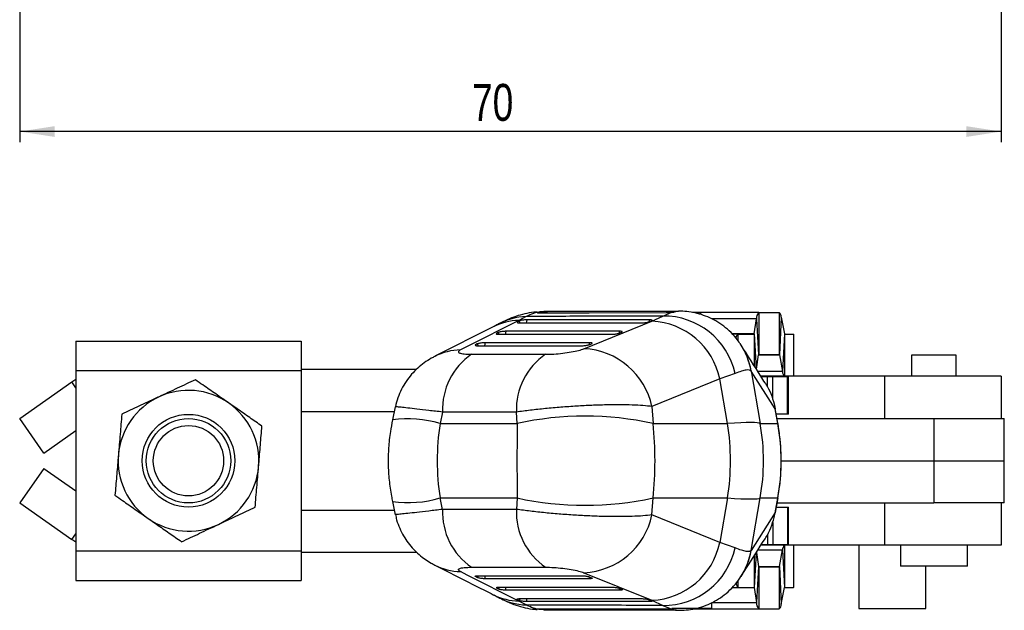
# Model space of a CAD drawing. Extents: x 59 to 283, y 8 to 214.
# Tile 1 of 13: x 70 to 140, y 8 to 50. Entities that reach past the tile are written whole.
import ezdxf

# ---------------------------------------------------------------- set-up
doc = ezdxf.new("R2010")
doc.units = 0
doc.header["$LTSCALE"] = 0.75
doc.layers.get('0').update_dxf_attribs({"linetype": 'CONTINUOUS'})
doc.styles.add('SLDTEXTSTYLE0', font='TXT', dxfattribs={"width": 0.75})
doc.dimstyles.new('SLDDIMSTYLE3', dxfattribs={"dimtxt": 2.625, "dimasz": 2.4765, "dimexe": 0, "dimexo": 0.0625, "dimgap": 0.65625, "dimtad": 1, "dimdec": 0, "dimrnd": 1e-09, "dimzin": 12, "dimtxsty": 'SLDTEXTSTYLE0', "dimsah": 1, "dimcen": 0.09, "dimazin": 3, "dimtfac": 1, "dimtdec": 0, "dimtofl": 0, "dimtmove": 0, "dimatfit": 3, "dimtolj": 1, "dimtzin": 12})

# ---------------------------------------------------------------- blocks, each defined once
blk = doc.blocks.new('_D_6')
at = {"color": 179, "linetype": 'CONTINUOUS'}
for p, q in [((69.94, 102.844), (69.94, 41.334)), ((139.719, 70.834), (139.719, 41.334)), ((139.719, 42.084), (69.94, 42.084))]:
    blk.add_line(p, q, dxfattribs=at)
for points in [[(69.94, 42.084), (72.416, 41.703), (72.416, 42.465)], [(139.719, 42.084), (137.242, 42.465), (137.242, 41.703)]]:
    blk.add_solid(points, dxfattribs=at)
at = {"color": 179, "linetype": 'CONTINUOUS', "insert": (102.102, 45.468, 0.1), "char_height": 2.625, "attachment_point": 1, "style": 'SLDTEXTSTYLE0'}
blk.add_mtext('70', dxfattribs=at)

msp = doc.modelspace()

# ---------------------------------------------------------------- linework, layer by layer
at = {"color": 7, "linetype": 'CONTINUOUS'}
for p, q in [((105.943133, 28.948717), (105.422568, 28.674077)), ((106.859709, 29.260243), (106.750087, 29.236045)), ((116.783069, 29.3245), (107.19345, 29.292349)), ((114.886972, 28.616763), (115.658453, 28.981187)), ((115.658453, 28.981187), (116.306618, 29.245553)), ((116.479043, 29.267755), (116.585116, 29.292358)), ((116.585116, 29.292358), (116.596469, 29.297613)), ((122.479289, 29.228423), (117.779178, 29.228423)), ((118.368211, 29.202107), (117.938629, 29.202107)), ((118.368211, 29.083069), (118.368211, 29.202107)), ((122.150416, 27.716756), (122.32059, 28.774284)), ((122.32059, 28.774284), (122.47417, 26.213773)), ((122.479289, 29.228423), (122.479289, 26.228422)), ((122.479289, 29.228423), (123.941666, 29.228423)), ((123.941666, 29.228423), (123.941666, 26.228422)), ((124.079769, 28.891385), (123.946121, 26.21755)), ((124.079769, 28.891385), (124.307318, 27.712979)), ((103.607802, 28.214802), (99.460973, 26.120309)), ((105.317196, 28.55518), (105.296618, 28.538127)), ((105.442336, 28.623739), (105.317196, 28.55518)), ((110.057407, 26.659229), (114.886972, 28.616763)), ((114.676733, 28.569345), (114.856077, 28.637848)), ((103.832743, 27.741879), (103.812177, 27.72485)), ((103.957881, 27.810443), (103.832743, 27.741879)), ((112.549279, 27.756782), (112.728622, 27.825277)), ((121.005635, 27.702106), (120.596215, 27.702106)), ((121.005635, 27.702106), (122.145297, 27.702106)), ((124.307318, 27.712979), (124.173671, 25.039145)), ((124.311773, 27.702106), (124.311773, 24.702107)), ((124.311773, 27.702106), (124.944556, 27.702106)), ((124.944556, 27.702106), (124.944556, 24.702107)), ((124.944556, 27.702106), (124.968744, 27.702106)), ((124.968744, 24.702107), (124.968744, 27.702106)), ((73.938827, 27.202107), (73.938827, 25.102107)), ((73.938827, 27.202107), (89.938826, 27.202107)), ((89.938826, 27.202107), (89.938826, 25.102107)), ((102.473433, 26.997061), (102.348295, 26.928486)), ((110.421826, 26.944365), (110.601169, 27.012843)), ((102.071332, 26.265296), (107.321546, 26.264061)), ((122.312651, 25.210028), (122.47417, 26.213773)), ((122.479289, 26.228422), (123.941666, 26.228422)), ((123.946121, 26.21755), (124.173671, 25.039145)), ((133.351326, 26.202107), (133.351326, 24.702107)), ((136.526326, 26.202107), (133.351326, 26.202107)), ((136.526326, 24.702107), (136.526326, 26.202107)), ((89.938826, 25.202107), (98.15633, 25.202107)), ((73.938827, 25.102107), (89.938826, 25.102107)), ((73.938827, 25.102107), (73.938827, 12.302107)), ((89.938826, 25.102107), (89.938826, 12.302107)), ((119.716635, 24.509786), (114.887792, 22.552154)), ((120.801853, 24.895195), (119.716635, 24.509786)), ((120.268378, 21.3459), (119.716635, 24.509786)), ((121.935433, 25.079382), (122.58708, 21.342614)), ((121.941582, 25.069982), (121.935433, 25.079382)), ((123.651616, 22.38312), (121.941582, 25.069982)), ((123.097584, 24.652107), (122.619515, 24.652107)), ((131.412152, 24.702107), (122.635622, 24.702107)), ((123.472362, 24.652107), (123.097584, 24.652107)), ((124.524035, 24.652107), (123.472362, 24.652107)), ((124.524035, 22.002107), (124.524035, 24.652107)), ((124.588826, 24.652107), (124.524035, 24.652107)), ((124.588826, 22.002107), (124.588826, 24.652107)), ((131.412152, 24.702107), (131.412152, 21.702107)), ((139.718745, 24.702107), (131.412152, 24.702107)), ((139.718745, 24.702107), (139.718745, 21.702107)), ((69.938826, 21.702107), (73.647624, 24.298266)), ((73.647624, 24.298266), (73.938827, 24.48739)), ((96.644361, 22.533447), (96.444831, 21.60505)), ((114.887792, 22.552154), (114.966527, 21.3459)), ((123.57533, 22.749927), (123.577907, 22.732135)), ((123.577907, 22.732135), (123.651616, 22.38312)), ((123.839217, 21.368256), (123.650179, 22.406351)), ((71.659214, 19.244411), (69.938826, 21.702107)), ((89.938826, 22.202107), (96.57315, 22.202107)), ((100.000075, 22.158539), (99.825422, 21.3459)), ((105.249541, 22.157025), (100.000075, 22.158539)), ((105.302487, 21.3459), (105.249541, 22.157025)), ((123.840654, 21.345024), (123.651616, 22.38312)), ((124.524035, 22.002107), (123.723793, 22.002107)), ((123.778423, 21.702107), (134.938826, 21.702107)), ((124.588826, 22.002107), (124.524035, 22.002107)), ((134.938826, 21.702107), (134.938826, 18.702107)), ((134.938826, 21.702107), (139.938826, 21.702107)), ((139.938826, 18.702107), (139.938826, 21.702107)), ((99.825422, 21.3459), (105.302487, 21.3459)), ((114.966527, 21.3459), (120.268378, 21.3459)), ((122.58708, 21.342614), (123.841093, 21.342614)), ((123.840654, 21.345024), (123.839217, 21.368256)), ((123.841093, 21.342614), (123.839688, 21.365673)), ((123.841093, 21.342614), (123.840654, 21.345024)), ((71.659214, 19.244411), (73.938827, 20.84014)), ((124.074681, 18.702107), (134.938826, 18.702107)), ((134.938826, 18.702107), (139.938826, 18.702107)), ((134.938826, 18.702107), (134.938826, 15.702107)), ((139.938826, 15.702107), (139.938826, 18.702107)), ((71.659214, 18.159802), (69.938826, 15.702107)), ((71.659214, 18.159802), (73.938827, 16.564073)), ((69.938826, 15.702107), (73.647624, 13.105947)), ((96.444831, 15.799164), (96.644361, 14.870769)), ((99.825422, 16.058313), (105.302487, 16.058313)), ((100.000075, 15.245674), (99.825422, 16.058313)), ((105.302487, 16.058313), (105.249541, 15.247188)), ((114.887792, 14.852059), (114.966527, 16.058313)), ((114.966527, 16.058313), (120.268378, 16.058313)), ((120.268378, 16.058313), (119.716635, 12.894427)), ((121.935433, 12.324831), (122.58708, 16.061599)), ((122.58708, 16.061599), (123.841093, 16.061599)), ((123.650179, 14.997862), (123.839217, 16.035958)), ((123.840654, 16.05919), (123.651616, 15.021093)), ((123.723793, 15.402107), (124.524035, 15.402107)), ((123.778423, 15.702107), (134.938826, 15.702107)), ((123.840654, 16.05919), (123.839217, 16.035958)), ((123.841093, 16.061599), (123.839688, 16.038544)), ((123.840654, 16.059189), (123.841093, 16.061599)), ((124.524035, 15.402107), (124.524035, 12.752107)), ((124.524035, 15.402107), (124.588826, 15.402107)), ((124.588826, 12.752107), (124.588826, 15.402107)), ((131.412152, 15.702107), (131.412152, 12.702107)), ((139.938826, 15.702107), (134.938826, 15.702107)), ((139.718745, 15.702107), (139.718745, 12.702107)), ((89.938826, 15.202107), (96.57315, 15.202107)), ((105.249541, 15.247188), (100.000075, 15.245674)), ((119.716635, 12.894427), (114.887792, 14.852059)), ((123.651616, 15.021093), (121.941582, 12.334232)), ((123.577907, 14.672079), (123.651616, 15.021093)), ((123.575336, 14.654311), (123.577907, 14.672079)), ((73.938827, 12.916824), (73.647624, 13.105947)), ((120.801853, 12.509019), (119.716635, 12.894427)), ((131.412152, 12.702107), (122.63693, 12.702107)), ((122.664734, 12.752107), (123.097584, 12.752107)), ((123.097584, 12.752107), (123.472362, 12.752107)), ((123.472362, 12.752107), (124.524035, 12.752107)), ((124.311773, 12.702107), (124.311773, 9.702107)), ((124.524035, 12.752107), (124.588826, 12.752107)), ((124.944556, 12.702107), (124.944556, 9.702107)), ((124.968744, 9.702107), (124.968744, 12.702107)), ((129.587494, 12.702107), (129.587494, 8.202107)), ((139.718745, 12.702107), (131.412152, 12.702107)), ((132.563826, 12.702107), (132.563826, 11.202107)), ((137.313827, 11.202107), (137.313827, 12.702107)), ((73.938827, 12.302107), (89.938826, 12.302107)), ((73.938827, 12.302107), (73.938827, 10.202106)), ((89.938826, 12.302107), (89.938826, 10.202106)), ((89.938826, 12.202107), (98.158854, 12.202107)), ((121.941582, 12.334232), (121.935433, 12.324831)), ((122.312782, 12.193375), (122.47417, 11.190441)), ((123.946121, 11.186663), (124.173671, 12.365069)), ((124.173671, 12.365069), (124.307318, 9.691235)), ((137.313827, 11.202107), (132.563826, 11.202107)), ((134.349994, 8.202107), (134.349994, 11.202107)), ((102.071332, 11.138917), (107.321546, 11.140152)), ((110.057407, 10.744984), (114.886972, 8.787451)), ((122.47417, 11.190441), (122.32059, 8.629929)), ((122.479289, 11.175791), (122.479289, 8.175791)), ((122.479289, 11.175791), (123.941666, 11.175791)), ((123.941666, 11.175791), (123.941666, 8.175791)), ((123.946121, 11.186663), (124.079769, 8.512829)), ((73.938827, 10.202106), (89.938826, 10.202106)), ((102.473433, 10.407153), (102.348295, 10.475728)), ((110.421826, 10.459849), (110.601169, 10.391371)), ((103.832743, 9.662334), (103.812177, 9.679363)), ((103.957881, 9.59377), (103.832743, 9.662334)), ((112.549279, 9.647431), (112.728622, 9.578937)), ((120.601986, 9.702107), (121.005635, 9.702107)), ((121.005635, 9.702107), (122.145297, 9.702107)), ((122.150416, 9.687457), (122.32059, 8.629929)), ((124.079769, 8.512829), (124.307318, 9.691235)), ((124.311773, 9.702107), (124.944556, 9.702107)), ((124.968744, 9.702107), (124.944556, 9.702107)), ((105.317196, 8.849033), (105.296618, 8.866087)), ((105.442336, 8.780475), (105.317196, 8.849033)), ((105.943133, 8.455496), (105.422568, 8.730137)), ((114.676733, 8.834869), (114.856077, 8.766365)), ((114.886972, 8.787451), (115.658453, 8.423027)), ((115.658453, 8.423027), (116.306618, 8.158661)), ((119.155711, 8.202107), (119.155711, 8.633442)), ((106.859709, 8.14397), (106.750087, 8.168169)), ((107.196179, 8.110245), (116.783003, 8.07979)), ((119.155711, 8.202107), (116.312747, 8.202107)), ((116.479043, 8.136459), (116.585116, 8.111855)), ((116.585116, 8.111855), (116.596459, 8.106605)), ((117.817972, 8.175791), (122.479289, 8.175791)), ((122.479289, 8.175791), (123.941666, 8.175791)), ((129.587494, 8.202107), (132.123545, 8.202107)), ((132.123545, 8.202107), (134.349994, 8.202107))]:
    msp.add_line(p, q, dxfattribs=at)
at = {"color": 8, "linetype": 'CONTINUOUS'}
for p, q in [((106.859709, 29.260243), (106.87759, 29.20892)), ((116.398102, 29.254008), (116.405439, 29.307214)), ((116.559699, 29.30474), (116.77855, 29.316749)), ((122.32059, 28.774284), (119.147693, 28.774284)), ((105.336035, 28.50969), (105.317196, 28.55518)), ((103.851583, 27.696392), (103.832743, 27.741879)), ((122.150416, 27.716756), (120.582503, 27.716756)), ((121.005635, 27.702106), (121.005635, 27.216051)), ((122.145297, 27.702106), (122.145297, 25.473219)), ((122.150416, 27.716756), (122.299533, 25.230658)), ((102.367556, 26.882141), (102.348295, 26.928486)), ((123.946121, 26.21755), (122.474834, 26.21755)), ((124.173671, 25.039145), (122.42131, 25.039145)), ((123.097584, 23.947109), (123.097584, 24.652107)), ((123.472362, 23.070805), (123.472362, 24.652107)), ((73.938827, 23.882265), (73.647624, 24.298266)), ((123.650179, 22.406351), (123.651616, 22.38312)), ((123.650179, 14.997862), (123.651616, 15.021093)), ((123.472362, 14.324795), (123.472362, 12.752107)), ((73.647624, 13.105947), (73.938827, 13.521948)), ((123.097584, 13.466778), (123.097584, 12.752107)), ((122.145297, 11.930517), (122.145297, 9.702107)), ((122.299469, 12.172481), (122.150416, 9.687457)), ((122.42218, 12.365069), (124.173671, 12.365069)), ((102.367556, 10.522072), (102.348295, 10.475728)), ((122.474834, 11.186663), (123.946121, 11.186663)), ((121.005635, 10.186962), (121.005635, 9.702107)), ((103.851583, 9.707822), (103.832743, 9.662334)), ((120.586688, 9.687457), (122.150416, 9.687457)), ((105.336035, 8.894524), (105.317196, 8.849033)), ((119.155711, 8.629929), (122.32059, 8.629929)), ((106.859709, 8.14397), (106.87759, 8.195293)), ((116.398102, 8.150205), (116.405439, 8.097)), ((116.559699, 8.099473), (116.778283, 8.08748))]:
    msp.add_line(p, q, dxfattribs=at)
at = {"color": 7, "linetype": 'CONTINUOUS', "flags": 128}
for points in [[(114.709785, 28.708774), (114.010035, 28.708828), (111.21103, 28.709042), (106.006895, 28.709448)], [(106.926999, 29.211265), (107.615999, 29.212453), (110.415454, 29.217137), (115.905436, 29.225703)], [(116.405439, 29.307214), (115.710412, 29.305482), (112.911036, 29.298353), (107.433474, 29.283641)], [(105.422568, 28.674077), (101.76226, 26.825691), (101.275065, 26.57965)], [(105.490171, 28.496202), (106.189922, 28.496159), (108.988921, 28.495987), (114.138847, 28.495677)], [(104.005721, 27.682919), (104.70547, 27.682934), (107.504469, 27.682994), (112.011399, 27.683096)], [(112.582329, 27.896171), (111.882578, 27.896171), (109.083575, 27.896175), (104.522434, 27.896188)], [(120.881864, 27.434563), (120.883932, 27.443829), (120.903331, 27.521972), (120.923209, 27.586414), (120.943475, 27.63685), (120.964032, 27.673047), (120.984785, 27.694834), (121.005635, 27.702106)], [(102.521277, 26.869551), (103.221026, 26.869656), (106.020021, 26.870072), (109.883953, 26.870653)], [(110.454875, 27.083685), (109.755124, 27.083606), (106.956121, 27.083294), (103.037973, 27.082863)], [(105.422568, 8.730137), (101.76226, 10.578523), (101.275065, 10.824563)], [(102.521277, 10.534662), (103.221026, 10.534558), (106.020021, 10.534141), (109.883953, 10.53356)], [(110.454875, 10.320529), (109.755124, 10.320608), (106.956121, 10.32092), (103.037973, 10.321351)], [(104.005721, 9.721294), (104.70547, 9.721279), (107.504469, 9.72122), (112.011399, 9.721117)], [(112.582329, 9.508043), (111.882578, 9.508043), (109.083575, 9.508038), (104.522434, 9.508025)], [(105.490171, 8.908011), (106.189922, 8.908055), (108.988921, 8.908226), (114.138847, 8.908536)], [(114.709785, 8.69544), (114.010035, 8.695386), (111.21103, 8.695171), (106.006895, 8.694765)], [(106.926999, 8.192948), (107.615999, 8.191761), (110.415454, 8.187076), (115.905436, 8.178511)], [(116.405439, 8.097), (115.710412, 8.098732), (112.911036, 8.10586), (107.433474, 8.120572)]]:
    msp.add_lwpolyline(points, dxfattribs=at)
at = {"color": 8, "linetype": 'CONTINUOUS', "flags": 128}
for points in [[(107.433474, 29.283641), (107.423969, 29.220087), (107.42168, 29.208907)], [(107.433474, 8.120572), (107.423969, 8.184127), (107.42168, 8.195306)]]:
    msp.add_lwpolyline(points, dxfattribs=at)
at = {"color": 7, "linetype": 'CONTINUOUS'}
for radius in [3.295708, 3, 2.5]:
    msp.add_circle((81.938826, 18.702107), radius, dxfattribs=at)
at = {"color": 8, "linetype": 'CONTINUOUS'}
for centre, radius, start, end in [((106.096375, 24.529083), 4.42229, 91.98581856, 118.92220647), ((105.336708, 28.725626), 0.670382, 339.5306655, 358.61722461), ((113.977116, 28.732813), 0.733063, 347.4474953, 358.12074705), ((105.543873, 24.373823), 4.301964, 91.61581287, 116.7611905), ((105.855367, 28.768106), 0.437534, 199.26613276, 218.64829399), ((104.370946, 27.954867), 0.437586, 199.27164833, 218.65022533), ((103.852152, 27.912337), 0.670476, 339.5377543, 358.61990332), ((111.849983, 27.920135), 0.732738, 347.45122057, 358.12580039), ((102.886595, 27.141589), 0.437711, 199.28031743, 218.65167564), ((102.367779, 27.098924), 0.670386, 339.54461659, 358.62716163), ((109.7233, 27.107506), 0.731962, 347.45480237, 358.13504877), ((116.971451, 24.220252), 5.03778, 9.81906807, 33.83839291), ((116.983054, 24.213015), 5.032037, 9.80538854, 32.46600317), ((101.397521, 22.279848), 4.301545, 91.63132213, 116.89931142), ((97.537026, 13.671982), 8.007857, 73.39518869, 97.83909706), ((97.53701, 23.732349), 8.007975, 262.16113206, 286.60467634), ((116.971415, 13.183972), 5.037817, 326.42379723, 350.18088301), ((116.983041, 13.191203), 5.03205, 327.53944306, 350.19459204), ((101.397528, 15.124406), 4.301587, 243.1191774, 268.36861089), ((102.886595, 10.262625), 0.437711, 141.34832436, 160.71968257), ((102.367779, 10.30529), 0.670386, 1.37283837, 20.45538341), ((109.7233, 10.296708), 0.731962, 1.86495123, 12.54519763), ((105.543878, 13.030427), 4.302001, 243.25630797, 268.38412859), ((104.370946, 9.449346), 0.437586, 141.34977467, 160.72835167), ((103.852152, 9.491877), 0.670476, 1.38009668, 20.4622457), ((111.849983, 9.484078), 0.732738, 1.87419961, 12.54877943), ((106.096373, 12.875121), 4.42228, 241.07529025, 268.01419868), ((105.855367, 8.636108), 0.437534, 141.35170601, 160.73386724), ((105.336708, 8.678588), 0.670382, 1.38277539, 20.4693345), ((113.977116, 8.6714), 0.733063, 1.87925295, 12.5525047)]:
    msp.add_arc(centre, radius, start, end, dxfattribs=at)
at = {"color": 7, "linetype": 'CONTINUOUS'}
for centre, radius, start, end in [((115.712001, 23.76837), 5.213092, 12.48317119, 90.58854388), ((122.963529, 28.804407), 0.643644, 138.79354059, 182.6824411), ((123.631025, 28.904323), 0.448931, 358.34848918, 46.21464929), ((114.641969, 23.435402), 5.18715, 11.95387806, 87.29276685), ((122.129673, 27.715786), 0.020766, 318.79670076, 2.67838019), ((124.321797, 27.712562), 0.014485, 178.35321814, 226.20807139), ((109.813527, 21.478321), 5.186645, 11.94883903, 87.30491775), ((104.730632, 22.348367), 4.734364, 124.17354829, 182.29793864), ((109.978787, 22.347298), 4.733071, 124.15405371, 182.3039519), ((122.49491, 26.214745), 0.020763, 138.79532226, 182.68300476), ((123.931646, 26.217968), 0.014481, 358.34718881, 46.21620193), ((124.622411, 25.026205), 0.448927, 178.34823609, 226.21483459), ((81.938826, 18.702107), 5, 115.16024586, 175.16024586), ((81.938826, 18.702107), 5, 55.16024586, 115.16024586), ((81.938826, 18.702107), 5, 355.16024586, 55.16024586), ((110.134507, -0.725902), 22.594532, 77.6514665, 102.3485335), ((103.038218, 18.702107), 17.431811, 351.27657876, 8.72342124), ((107.582454, 18.702107), 15.235193, 350.01930629, 9.98069371), ((81.938826, 18.702107), 5, 175.16024586, 235.16024586), ((81.938826, 18.702107), 5, 295.16024586, 355.16024586), ((110.134507, 38.130116), 22.594532, 257.6514665, 282.3485335), ((104.730632, 15.055846), 4.734364, 177.70206136, 235.82645171), ((109.978787, 15.056916), 4.733071, 177.6960481, 235.84594629), ((109.813527, 15.925893), 5.186645, 272.69508225, 348.05116097), ((81.938826, 18.702107), 5, 235.16024586, 295.16024586), ((114.641969, 13.968812), 5.18715, 272.70723315, 348.04612194), ((124.622411, 12.378009), 0.448927, 133.78516541, 181.65176391), ((115.712001, 13.635843), 5.213092, 269.41145612, 347.51682881), ((122.49491, 11.189469), 0.020763, 177.31699524, 221.20467774), ((123.931646, 11.186246), 0.014481, 313.78379807, 1.65281119), ((121.360366, 10.03667), 0.487613, 183.272332, 223.32409975), ((122.129673, 9.688428), 0.020766, 357.32161981, 41.20329924), ((124.321797, 9.691651), 0.014485, 133.79192861, 181.64678186), ((122.963529, 8.599807), 0.643644, 177.3175589, 221.20645941), ((123.631025, 8.49989), 0.448931, 313.78535071, 1.65151082)]:
    msp.add_arc(centre, radius, start, end, dxfattribs=at)
for centre, major_axis, ratio, start_param, end_param in [((113.138115, 18.702107), (0, 15.225), 0.887885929, 1.396263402, 1.745329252), ((105.908081, 18.702107), (0, 15.225), 0.040389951, 1.396263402, 1.745329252), ((105.908081, 18.702107), (0, 15.225), 0.604150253, 4.537856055, 4.886921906), ((104.359665, 18.702107), (18.24429, 2.614683), 0.040331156, 0.037619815, 0.505807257), ((108.475446, 18.702107), (15.602084, 0), 0.975831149, 6.108871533, 6.457499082), ((104.359665, 18.702107), (18.24429, -2.614683), 0.040331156, 5.77737805, 6.245565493)]:
    msp.add_ellipse(centre, major_axis=major_axis, ratio=ratio, start_param=start_param, end_param=end_param, dxfattribs=at)
for points, knots in [([(106.722469, 29.263717), (106.642729, 29.259328), (106.338443, 29.242581), (105.831463, 29.138812), (105.199462, 28.964005), (104.583059, 28.716947), (104.168085, 28.524637), (103.967812, 28.403046), (103.957929, 28.397046)], [0, 0, 0, 0, 0.0750108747, 0.2862402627, 0.5052917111, 0.7365770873, 0.9870012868, 1, 1, 1, 1]), ([(106.006895, 28.709448), (105.968046, 28.708701), (105.889063, 28.707182), (105.755535, 28.695097), (105.628311, 28.676907), (105.521631, 28.65411), (105.465414, 28.635588), (105.446091, 28.625666), (105.442336, 28.623739)], [0, 0, 0, 0, 0.185824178, 0.37779376, 0.569761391, 0.76173194, 0.953699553, 1, 1, 1, 1]), ([(115.658453, 28.981187), (113.925012, 28.975527), (110.687229, 28.964957), (107.4481, 28.953869), (105.943133, 28.948717)], [0, 0, 0, 0, 0.53537915, 1, 1, 1, 1]), ([(106.733142, 29.227046), (106.733014, 29.226979), (106.726761, 29.223735), (106.754352, 29.218263), (106.818038, 29.212494), (106.887954, 29.211198), (106.926427, 29.211264), (106.926999, 29.211265)], [0, 0, 0, 0, 0.006845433, 0.335479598, 0.664845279, 0.995021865, 1, 1, 1, 1]), ([(107.433474, 29.283641), (107.3993, 29.28344), (107.325121, 29.283003), (107.196153, 29.280604), (107.06641, 29.276555), (106.956001, 29.270876), (106.889174, 29.265094), (106.866935, 29.261433), (106.859709, 29.260243)], [0, 0, 0, 0, 0.1604710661, 0.3483268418, 0.5360154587, 0.7232822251, 0.91008777, 1, 1, 1, 1]), ([(114.856077, 28.637848), (114.871073, 28.644563), (114.904156, 28.659378), (114.909587, 28.680245), (114.872863, 28.697293), (114.802094, 28.707184), (114.737804, 28.708291), (114.709785, 28.708774)], [0, 0, 0, 0, 0.180173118, 0.397495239, 0.614819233, 0.832133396, 1, 1, 1, 1]), ([(115.905436, 29.225703), (115.943452, 29.226145), (116.021698, 29.227055), (116.15471, 29.233526), (116.250724, 29.24048), (116.297785, 29.244751), (116.306618, 29.245553)], [0, 0, 0, 0, 0.297634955, 0.612616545, 0.927291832, 1, 1, 1, 1]), ([(116.306618, 29.245553), (116.341908, 29.249012), (116.412479, 29.255928), (116.460566, 29.263323), (116.476527, 29.267151), (116.479043, 29.267755)], [0, 0, 0, 0, 0.457270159, 0.914437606, 1, 1, 1, 1]), ([(116.559699, 29.30474), (116.542321, 29.305461), (116.503745, 29.30706), (116.440303, 29.307159), (116.405439, 29.307214)], [0, 0, 0, 0, 0.450461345, 1, 1, 1, 1]), ([(116.598989, 29.29878), (116.593218, 29.300749), (116.586217, 29.303139), (116.563661, 29.304501), (116.559699, 29.30474)], [0, 0, 0, 0, 0.824314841, 1, 1, 1, 1]), ([(121.144523, 27.018856), (121.055176, 27.152469), (120.834879, 27.481906), (120.398708, 27.933208), (119.86909, 28.368542), (119.302438, 28.71823), (118.715271, 28.986061), (118.117973, 29.175867), (117.524129, 29.28637), (117.073957, 29.330821), (116.832301, 29.321817), (116.77848, 29.319812)], [0, 0, 0, 0, 0.092086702, 0.227050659, 0.357939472, 0.485269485, 0.609464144, 0.730880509, 0.849806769, 0.966548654, 1, 1, 1, 1]), ([(103.958184, 28.401124), (103.926893, 28.383504), (103.825689, 28.326515), (103.691992, 28.259763), (103.599635, 28.213651)], [0, 0, 0, 0, 0.3091985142, 1, 1, 1, 1]), ([(105.301135, 28.529337), (105.301784, 28.52544), (105.303589, 28.514594), (105.355114, 28.502742), (105.425599, 28.496733), (105.476436, 28.496315), (105.490171, 28.496202)], [0, 0, 0, 0, 0.1913142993, 0.5324953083, 0.8736858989, 1, 1, 1, 1]), ([(114.138847, 28.495677), (114.139398, 28.495677), (114.177853, 28.495692), (114.262466, 28.49856), (114.396258, 28.510652), (114.522612, 28.529196), (114.61936, 28.549862), (114.659995, 28.563661), (114.676733, 28.569345)], [0, 0, 0, 0, 0.003083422, 0.215174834, 0.427264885, 0.639353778, 0.851442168, 1, 1, 1, 1]), ([(103.816683, 27.716037), (103.817323, 27.712147), (103.819107, 27.701308), (103.870582, 27.689461), (103.941068, 27.683446), (103.991944, 27.683032), (104.005721, 27.682919)], [0, 0, 0, 0, 0.190951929, 0.532132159, 0.87330426, 1, 1, 1, 1]), ([(104.522434, 27.896188), (104.483586, 27.895438), (104.404605, 27.893913), (104.27108, 27.88182), (104.14386, 27.863624), (104.037174, 27.840819), (103.980962, 27.822295), (103.961636, 27.812372), (103.957881, 27.810443)], [0, 0, 0, 0, 0.185815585, 0.377786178, 0.569757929, 0.761726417, 0.95369767, 1, 1, 1, 1]), ([(112.011396, 27.683096), (112.051601, 27.683896), (112.132011, 27.685496), (112.267177, 27.697961), (112.39336, 27.716304), (112.491098, 27.737069), (112.53216, 27.750982), (112.549279, 27.756782)], [0, 0, 0, 0, 0.212095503, 0.424189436, 0.636281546, 0.848374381, 1, 1, 1, 1]), ([(112.728622, 27.825277), (112.74362, 27.831991), (112.776704, 27.846804), (112.782132, 27.867665), (112.745406, 27.884704), (112.674638, 27.894588), (112.610347, 27.89569), (112.582329, 27.896171)], [0, 0, 0, 0, 0.180194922, 0.397512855, 0.61483377, 0.832146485, 1, 1, 1, 1]), ([(102.348295, 26.928486), (102.346625, 26.927538), (102.33096, 26.918648), (102.318954, 26.902442), (102.346778, 26.884174), (102.414591, 26.871878), (102.485886, 26.870323), (102.521277, 26.869551)], [0, 0, 0, 0, 0.029071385, 0.272673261, 0.516280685, 0.759885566, 1, 1, 1, 1]), ([(103.037973, 27.082863), (102.999194, 27.082111), (102.920286, 27.080581), (102.786841, 27.068491), (102.6596, 27.050292), (102.552868, 27.02748), (102.496577, 27.008942), (102.477215, 26.999002), (102.473433, 26.997061)], [0, 0, 0, 0, 0.185504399, 0.37747466, 0.569442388, 0.761409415, 0.953393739, 1, 1, 1, 1]), ([(107.321546, 26.264061), (107.515252, 26.267761), (107.902841, 26.275164), (108.553762, 26.334937), (109.164313, 26.423528), (109.703032, 26.53571), (109.937588, 26.617466), (110.057407, 26.659229)], [0, 0, 0, 0, 0.197325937, 0.394832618, 0.58988067, 0.790497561, 1, 1, 1, 1]), ([(109.883953, 26.870653), (109.921947, 26.871378), (110.000012, 26.872867), (110.132766, 26.884735), (110.259658, 26.902796), (110.360637, 26.923797), (110.403305, 26.938139), (110.421826, 26.944365)], [0, 0, 0, 0, 0.201083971, 0.41316728, 0.625245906, 0.837336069, 1, 1, 1, 1]), ([(110.601169, 27.012843), (110.616168, 27.019556), (110.649256, 27.034366), (110.654676, 27.055217), (110.617951, 27.072243), (110.547176, 27.082114), (110.482891, 27.083208), (110.454875, 27.083685)], [0, 0, 0, 0, 0.1801946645, 0.3975081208, 0.6148258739, 0.8321364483, 1, 1, 1, 1]), ([(122.926175, 24.247213), (122.830109, 24.39755), (122.267497, 25.278012), (121.700983, 26.170598), (121.231201, 26.910776)], [0, 0, 0, 0, 0.170748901, 1, 1, 1, 1]), ([(99.453753, 26.109957), (99.366196, 26.066744), (99.109007, 25.939811), (98.694946, 25.666668), (98.224326, 25.289189), (97.788416, 24.844583), (97.400039, 24.338964), (97.06881, 23.779469), (96.818027, 23.173917), (96.677069, 22.752839), (96.644578, 22.533993), (96.644469, 22.533258)], [0, 0, 0, 0, 0.0650781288, 0.1911573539, 0.319387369, 0.4511544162, 0.5857312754, 0.7223692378, 0.8604687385, 0.9995313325, 1, 1, 1, 1]), ([(101.275065, 26.57965), (101.210083, 26.537226), (101.079981, 26.452288), (101.187062, 26.350078), (101.509988, 26.279069), (101.881184, 26.269962), (102.071332, 26.265296)], [0, 0, 0, 0, 0.253413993, 0.507367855, 0.747645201, 1, 1, 1, 1]), ([(121.935433, 25.079382), (121.901837, 25.105035), (121.834645, 25.156341), (121.597534, 25.148231), (121.266805, 25.074611), (120.956836, 24.955), (120.801853, 24.895195)], [0, 0, 0, 0, 0.246130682, 0.492250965, 0.746128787, 1, 1, 1, 1]), ([(82.425932, 24.455025), (82.001592, 24.255705), (81.145132, 23.85341), (80.259771, 23.437541), (79.813069, 23.227718)], [0, 0, 0, 0, 0.495457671, 1, 1, 1, 1]), ([(84.795243, 22.805872), (84.488848, 23.019137), (83.871627, 23.448751), (83.081587, 23.998659), (82.60392, 24.331136), (82.425932, 24.455025)], [0, 0, 0, 0, 0.382118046, 0.769764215, 1, 1, 1, 1]), ([(122.919208, 24.24214), (122.942483, 24.210766), (123.116712, 23.975922), (123.352896, 23.469428), (123.502319, 22.979815), (123.577907, 22.732135)], [0, 0, 0, 0, 0.0707961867, 0.5299448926, 1, 1, 1, 1]), ([(79.813069, 23.227718), (79.751161, 23.198638), (79.28216, 22.978338), (78.397855, 22.562969), (77.601854, 22.189073), (77.200207, 22.000412)], [0, 0, 0, 0, 0.070062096, 0.530770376, 1, 1, 1, 1]), ([(87.164553, 21.156719), (86.874064, 21.358913), (86.290444, 21.765139), (85.494408, 22.319219), (84.993242, 22.668055), (84.795243, 22.805872)], [0, 0, 0, 0, 0.374793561, 0.752995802, 1, 1, 1, 1]), ([(114.887792, 22.552154), (114.685035, 22.574985), (114.279527, 22.620646), (113.499365, 22.65986), (112.61744, 22.675973), (111.649646, 22.667986), (110.614491, 22.636046), (109.530459, 22.581349), (108.418432, 22.503817), (107.31098, 22.405533), (106.236575, 22.290072), (105.578553, 22.201374), (105.249541, 22.157025)], [0, 0, 0, 0, 0.101434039, 0.202865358, 0.30221158, 0.401556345, 0.500079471, 0.598601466, 0.699298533, 0.799995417, 0.899997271, 1, 1, 1, 1]), ([(77.200207, 22.000412), (77.160652, 21.533262), (77.080817, 20.590398), (76.998292, 19.615719), (76.956655, 19.123953)], [0, 0, 0, 0, 0.495458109, 1, 1, 1, 1]), ([(86.920998, 18.280261), (86.926769, 18.348415), (86.970493, 18.864731), (87.052912, 19.838248), (87.127113, 20.714552), (87.164553, 21.156719)], [0, 0, 0, 0, 0.070062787, 0.53077033, 1, 1, 1, 1]), ([(96.444831, 21.60505), (96.390369, 21.327433), (96.261887, 20.672502), (96.151761, 19.625693), (96.121315, 18.474329), (96.189362, 17.326849), (96.31396, 16.435658), (96.417868, 15.9303), (96.444831, 15.799164)], [0, 0, 0, 0, 0.145135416, 0.342392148, 0.539029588, 0.735238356, 0.931296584, 1, 1, 1, 1]), ([(123.839662, 16.0384), (123.875529, 16.251001), (123.972543, 16.826047), (124.064427, 17.776033), (124.09321, 18.882768), (124.037853, 19.987838), (123.936556, 20.814724), (123.856335, 21.270986), (123.839662, 21.365813)], [0, 0, 0, 0, 0.121178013, 0.32776412, 0.533627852, 0.739466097, 0.945851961, 1, 1, 1, 1]), ([(76.956655, 19.123953), (76.950883, 19.055798), (76.90716, 18.539482), (76.82474, 17.565966), (76.750539, 16.689662), (76.713099, 16.247494)], [0, 0, 0, 0, 0.070062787, 0.53077033, 1, 1, 1, 1]), ([(86.677446, 15.403802), (86.717, 15.870951), (86.796835, 16.813815), (86.87936, 17.788494), (86.920998, 18.280261)], [0, 0, 0, 0, 0.495458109, 1, 1, 1, 1]), ([(76.713099, 16.247494), (76.891088, 16.123605), (77.364723, 15.793933), (78.154603, 15.244142), (78.771831, 14.81452), (79.082409, 14.598341)], [0, 0, 0, 0, 0.230236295, 0.612668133, 1, 1, 1, 1]), ([(84.064583, 14.176496), (84.126493, 14.205575), (84.595496, 14.425871), (85.479797, 14.841247), (86.275798, 15.215141), (86.677446, 15.403802)], [0, 0, 0, 0, 0.070063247, 0.530770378, 1, 1, 1, 1]), ([(96.65452, 14.873093), (96.680028, 14.748041), (96.747728, 14.416142), (96.942452, 13.906299), (97.217924, 13.356641), (97.548711, 12.859514), (97.920279, 12.417203), (98.323668, 12.030318), (98.749827, 11.700701), (99.129234, 11.454801), (99.367254, 11.336017), (99.454355, 11.29255)], [0, 0, 0, 0, 0.080388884, 0.213359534, 0.34263581, 0.468108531, 0.589913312, 0.708133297, 0.823003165, 0.935229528, 1, 1, 1, 1]), ([(114.887792, 14.852059), (114.685035, 14.829228), (114.279527, 14.783568), (113.499365, 14.744353), (112.61744, 14.72824), (111.649646, 14.736228), (110.614491, 14.768168), (109.530459, 14.822864), (108.418432, 14.900396), (107.31098, 14.99868), (106.236575, 15.114141), (105.578553, 15.202839), (105.249541, 15.247188)], [0, 0, 0, 0, 0.101434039, 0.202865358, 0.30221158, 0.401556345, 0.500079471, 0.598601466, 0.699298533, 0.799995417, 0.899997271, 1, 1, 1, 1]), ([(79.082409, 14.598341), (79.280408, 14.460525), (79.778585, 14.11377), (80.574658, 13.559669), (81.158319, 13.153411), (81.45172, 12.949189)], [0, 0, 0, 0, 0.247003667, 0.621475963, 1, 1, 1, 1]), ([(81.45172, 12.949189), (81.87606, 13.148509), (82.732521, 13.550804), (83.617881, 13.966672), (84.064583, 14.176496)], [0, 0, 0, 0, 0.495457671, 1, 1, 1, 1]), ([(122.918156, 13.160512), (122.94179, 13.192401), (123.118067, 13.430253), (123.353696, 13.937755), (123.503171, 14.427308), (123.577907, 14.672079)], [0, 0, 0, 0, 0.071853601, 0.535937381, 1, 1, 1, 1]), ([(122.923724, 13.163604), (122.944135, 13.190441), (122.978508, 13.235636), (123.003645, 13.286659), (123.013856, 13.307385)], [0, 0, 0, 0, 0.593794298, 1, 1, 1, 1]), ([(121.231578, 10.494527), (121.345026, 10.673296), (121.911789, 11.566393), (122.475056, 12.4491), (122.925575, 13.155117)], [0, 0, 0, 0, 0.200167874, 1, 1, 1, 1]), ([(121.935433, 12.324831), (121.901837, 12.299178), (121.834645, 12.247873), (121.597534, 12.255983), (121.266805, 12.329603), (120.956836, 12.449214), (120.801853, 12.509019)], [0, 0, 0, 0, 0.246130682, 0.492250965, 0.746128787, 1, 1, 1, 1]), ([(99.461346, 11.283462), (100.455236, 10.781209), (101.838028, 10.082429), (103.220052, 9.384577), (103.608737, 9.18831)], [0, 0, 0, 0, 0.718755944, 1, 1, 1, 1]), ([(101.275065, 10.824563), (101.210083, 10.866987), (101.079981, 10.951926), (101.187062, 11.054135), (101.509988, 11.125144), (101.881184, 11.134252), (102.071332, 11.138917)], [0, 0, 0, 0, 0.253413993, 0.507367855, 0.747645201, 1, 1, 1, 1]), ([(102.348295, 10.475728), (102.346625, 10.476676), (102.33096, 10.485565), (102.318954, 10.501772), (102.346778, 10.520039), (102.414591, 10.532336), (102.485886, 10.53389), (102.521277, 10.534662)], [0, 0, 0, 0, 0.029071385, 0.272673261, 0.516280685, 0.759885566, 1, 1, 1, 1]), ([(107.321546, 11.140152), (107.515252, 11.136452), (107.902841, 11.12905), (108.553762, 11.069276), (109.164313, 10.980685), (109.703032, 10.868504), (109.937588, 10.786748), (110.057407, 10.744984)], [0, 0, 0, 0, 0.197325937, 0.394832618, 0.58988067, 0.790497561, 1, 1, 1, 1]), ([(109.883953, 10.53356), (109.921947, 10.532836), (110.000012, 10.531347), (110.132766, 10.519479), (110.259658, 10.501418), (110.360637, 10.480417), (110.403305, 10.466074), (110.421826, 10.459849)], [0, 0, 0, 0, 0.201083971, 0.41316728, 0.625245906, 0.837336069, 1, 1, 1, 1]), ([(103.037973, 10.321351), (102.999194, 10.322103), (102.920286, 10.323632), (102.786841, 10.335722), (102.6596, 10.353922), (102.552868, 10.376733), (102.496577, 10.395272), (102.477215, 10.405211), (102.473433, 10.407153)], [0, 0, 0, 0, 0.185504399, 0.37747466, 0.569442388, 0.761409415, 0.953393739, 1, 1, 1, 1]), ([(110.601169, 10.391371), (110.616168, 10.384657), (110.649256, 10.369848), (110.654676, 10.348996), (110.617951, 10.331971), (110.547176, 10.3221), (110.482891, 10.321006), (110.454875, 10.320529)], [0, 0, 0, 0, 0.1801946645, 0.3975081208, 0.6148258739, 0.8321364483, 1, 1, 1, 1]), ([(116.778306, 8.086269), (116.909228, 8.085201), (117.243899, 8.082472), (117.800147, 8.159566), (118.42736, 8.315519), (119.041045, 8.555015), (119.624817, 8.873243), (120.188664, 9.279476), (120.697058, 9.777602), (121.028567, 10.164813), (121.156927, 10.386852), (121.165028, 10.400864)], [0, 0, 0, 0, 0.0801162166, 0.2047977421, 0.3306419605, 0.4572910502, 0.5844045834, 0.7118376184, 0.8535044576, 0.9907546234, 1, 1, 1, 1]), ([(103.605034, 9.189063), (103.620561, 9.181571), (103.762659, 9.113009), (103.865968, 9.054856), (103.957989, 9.003057)], [0, 0, 0, 0, 0.109268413, 1, 1, 1, 1]), ([(103.816692, 9.688192), (103.817332, 9.692076), (103.819117, 9.70291), (103.870584, 9.714752), (103.941068, 9.720767), (103.991944, 9.721182), (104.005721, 9.721294)], [0, 0, 0, 0, 0.19073014, 0.5320039, 0.873269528, 1, 1, 1, 1]), ([(104.522434, 9.508025), (104.483586, 9.508775), (104.404605, 9.5103), (104.27108, 9.522394), (104.14386, 9.54059), (104.037174, 9.563395), (103.980962, 9.581919), (103.961636, 9.591842), (103.957881, 9.59377)], [0, 0, 0, 0, 0.185815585, 0.377786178, 0.569757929, 0.761726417, 0.95369767, 1, 1, 1, 1]), ([(112.011396, 9.721117), (112.051601, 9.720317), (112.132011, 9.718718), (112.267177, 9.706252), (112.39336, 9.68791), (112.491098, 9.667145), (112.53216, 9.653231), (112.549279, 9.647431)], [0, 0, 0, 0, 0.212095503, 0.424189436, 0.636281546, 0.848374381, 1, 1, 1, 1]), ([(112.728622, 9.578937), (112.74362, 9.572222), (112.776704, 9.55741), (112.782132, 9.536548), (112.745406, 9.519509), (112.674638, 9.509625), (112.610347, 9.508523), (112.582329, 9.508043)], [0, 0, 0, 0, 0.180194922, 0.397512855, 0.61483377, 0.832146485, 1, 1, 1, 1]), ([(103.964313, 9.010478), (104.113274, 8.928103), (104.459035, 8.736898), (105.044957, 8.495575), (105.704342, 8.294185), (106.262394, 8.173064), (106.609378, 8.148979), (106.722266, 8.141143)], [0, 0, 0, 0, 0.189267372, 0.439318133, 0.67180561, 0.893225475, 1, 1, 1, 1]), ([(105.301142, 8.874892), (105.301791, 8.878783), (105.303599, 8.889623), (105.355116, 8.901471), (105.425599, 8.907481), (105.476436, 8.907898), (105.490171, 8.908011)], [0, 0, 0, 0, 0.191108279, 0.532376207, 0.873653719, 1, 1, 1, 1]), ([(106.006895, 8.694765), (105.968046, 8.695513), (105.889063, 8.697032), (105.755535, 8.709117), (105.628311, 8.727306), (105.521631, 8.750103), (105.465414, 8.768626), (105.446091, 8.778547), (105.442336, 8.780475)], [0, 0, 0, 0, 0.185824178, 0.37779376, 0.569761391, 0.76173194, 0.953699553, 1, 1, 1, 1]), ([(115.658453, 8.423027), (113.925012, 8.428686), (110.687229, 8.439257), (107.4481, 8.450345), (105.943133, 8.455496)], [0, 0, 0, 0, 0.53537915, 1, 1, 1, 1]), ([(114.138847, 8.908536), (114.139398, 8.908536), (114.177853, 8.908521), (114.262466, 8.905654), (114.396258, 8.893561), (114.522612, 8.875017), (114.61936, 8.854351), (114.659995, 8.840553), (114.676733, 8.834869)], [0, 0, 0, 0, 0.003083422, 0.215174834, 0.427264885, 0.639353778, 0.851442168, 1, 1, 1, 1]), ([(114.856077, 8.766365), (114.871073, 8.75965), (114.904156, 8.744835), (114.909587, 8.723969), (114.872863, 8.706921), (114.802094, 8.697029), (114.737804, 8.695922), (114.709785, 8.69544)], [0, 0, 0, 0, 0.180173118, 0.397495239, 0.614819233, 0.832133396, 1, 1, 1, 1]), ([(106.733049, 8.177217), (106.732954, 8.177267), (106.72675, 8.180501), (106.75439, 8.185946), (106.818027, 8.191721), (106.887954, 8.193016), (106.926427, 8.192949), (106.926999, 8.192948)], [0, 0, 0, 0, 0.005138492, 0.334337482, 0.664269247, 0.995013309, 1, 1, 1, 1]), ([(107.433474, 8.120572), (107.3993, 8.120774), (107.325121, 8.121211), (107.196153, 8.123609), (107.06641, 8.127659), (106.956001, 8.133337), (106.889174, 8.139119), (106.866935, 8.14278), (106.859709, 8.14397)], [0, 0, 0, 0, 0.1604710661, 0.3483268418, 0.5360154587, 0.7232822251, 0.91008777, 1, 1, 1, 1]), ([(115.905436, 8.178511), (115.943452, 8.178069), (116.021698, 8.177159), (116.15471, 8.170687), (116.250724, 8.163734), (116.297785, 8.159462), (116.306618, 8.158661)], [0, 0, 0, 0, 0.297634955, 0.612616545, 0.927291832, 1, 1, 1, 1]), ([(116.306618, 8.158661), (116.341908, 8.155202), (116.412479, 8.148285), (116.460566, 8.140891), (116.476527, 8.137062), (116.479043, 8.136459)], [0, 0, 0, 0, 0.457270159, 0.914437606, 1, 1, 1, 1]), ([(116.559699, 8.099473), (116.542321, 8.098753), (116.503745, 8.097153), (116.440303, 8.097054), (116.405439, 8.097)], [0, 0, 0, 0, 0.450461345, 1, 1, 1, 1]), ([(116.598989, 8.105434), (116.593218, 8.103464), (116.586217, 8.101075), (116.563661, 8.099713), (116.559699, 8.099473)], [0, 0, 0, 0, 0.824314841, 1, 1, 1, 1])]:
    msp.add_open_spline(points, degree=3, knots=knots, dxfattribs=at)
at = {"color": 8, "linetype": 'CONTINUOUS'}
for points, knots in [([(107.193053, 29.254182), (107.113766, 29.266268), (106.896488, 29.299388), (106.469339, 29.179146), (106.118534, 29.025526), (105.943133, 28.948717)], [0, 0, 0, 0, 0.22317944, 0.611592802, 1, 1, 1, 1]), ([(100.000075, 22.158539), (99.668211, 22.197468), (98.994203, 22.27653), (98.170557, 22.371508), (97.502535, 22.447132), (97.019683, 22.499948), (96.703868, 22.53216), (96.665885, 22.532649), (96.646842, 22.532893)], [0, 0, 0, 0, 0.16787445, 0.340948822, 0.501107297, 0.665765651, 0.832434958, 1, 1, 1, 1]), ([(100.000075, 15.245674), (99.663507, 15.206199), (98.990381, 15.127249), (98.162862, 15.03182), (97.50101, 14.956925), (97.015182, 14.903776), (96.704089, 14.872112), (96.665771, 14.871581), (96.646853, 14.871319)], [0, 0, 0, 0, 0.170484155, 0.3409643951, 0.5033820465, 0.6657992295, 0.8350021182, 1, 1, 1, 1]), ([(107.195756, 8.150275), (107.115602, 8.138024), (106.89748, 8.104684), (106.469359, 8.22502), (106.11854, 8.378671), (105.943133, 8.455496)], [0, 0, 0, 0, 0.225096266, 0.612551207, 1, 1, 1, 1])]:
    msp.add_open_spline(points, degree=3, knots=knots, dxfattribs=at)

# ---------------------------------------------------------------- dimensions: what is measured, and where the dimension line sits
at = {"color": 179, "linetype": 'CONTINUOUS'}
dim = msp.add_linear_dim(base=(69.939638, 42.084045), p1=(139.718744, 71.584045), p2=(69.939638, 103.593582), angle=0, dimstyle='SLDDIMSTYLE3', dxfattribs=at)
dim.commit()
dim.dimension.update_dxf_attribs({"geometry": '_D_6', "text_midpoint": (105.107921, 42.084045), "dimtype": 160})

doc.saveas('drawing.dxf')
